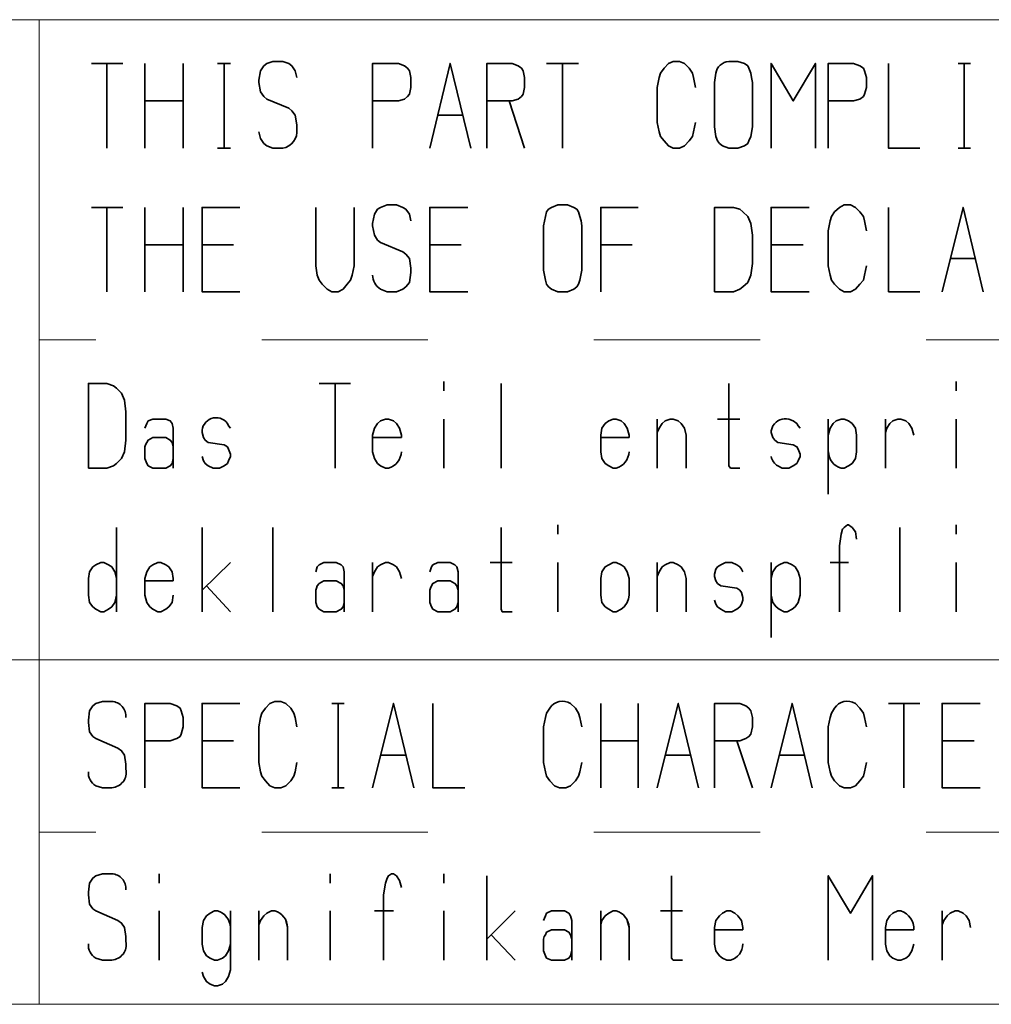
# Paper-space layout 'Layout1' of a CAD drawing. Header units: millimetres. Extents: x -17 to 577, y -5 to 415.
# Tile 5 of 10: x 415 to 455, y 283 to 323. Entities that reach past the tile are written whole.
import ezdxf

# ---------------------------------------------------------------- set-up
doc = ezdxf.new("R2010")
doc.units = ezdxf.units.MM
doc.header["$MEASUREMENT"] = 0
doc.linetypes.add('PV Style 2', pattern=[1, 0.5, -0.5])

psp = doc.layouts.get("Layout1")

# ---------------------------------------------------------------- linework, layer by layer
at = {"color": 18, "lineweight": 13, "true_color": 0x000000}
for points in [[(379.8, 322.9), (567, 322.9)], [(416.2, 282.9), (416.2, 322.9)], [(379.8, 296.9), (567, 296.9)], [(379.8, 282.9), (567, 282.9)]]:
    psp.add_lwpolyline(points, dxfattribs=at)
at = {"color": 80, "lineweight": 35, "true_color": 0x37ff26}
for points in [[(425.45, 321.125), (425.7, 321.2), (426.1, 321.2)], [(426.1, 321.2), (426.35, 321.125), (426.475, 321.025)], [(441.6, 320.925), (441.775, 321.125), (441.975, 321.2)], [(441.975, 321.2), (442.225, 321.2), (442.425, 321.125)], [(444.225, 321.2), (444.6, 321.2), (444.875, 321.125)], [(419.6, 321.125), (418.325, 321.125)], [(418.95, 317.675), (418.95, 321.125)], [(420.5, 317.675), (420.5, 321.125)], [(422.05, 317.675), (422.05, 321.125)], [(423.975, 321.125), (423.45, 321.125)], [(423.725, 317.675), (423.725, 321.125)], [(425.125, 320.35), (425.125, 320.45), (425.2, 320.825)], [(425.2, 320.825), (425.325, 321.025), (425.45, 321.125)], [(426.475, 321.025), (426.6, 320.825), (426.675, 320.55)], [(430.8, 321.125), (429.75, 321.125), (429.75, 317.675)], [(431.175, 320.925), (431.05, 321.025), (430.8, 321.125)], [(431.3, 320.55), (431.25, 320.825), (431.175, 320.925)], [(433.75, 317.675), (432.9, 321.125), (432.075, 317.675)], [(435.425, 321.125), (434.4, 321.125), (434.4, 317.675)], [(435.8, 320.925), (435.675, 321.025), (435.425, 321.125)], [(435.925, 320.55), (435.875, 320.825), (435.8, 320.925)], [(438.125, 321.125), (436.825, 321.125)], [(437.475, 317.675), (437.475, 321.125)], [(441.4, 320.55), (441.45, 320.725), (441.6, 320.925)], [(442.425, 321.125), (442.625, 320.925), (442.75, 320.725)], [(444.875, 321.125), (445, 321.025), (445.05, 320.925)], [(445.05, 320.925), (445.125, 320.725), (445.15, 320.55)], [(447.75, 317.675), (447.75, 321.125), (446.85, 319.6), (445.95, 321.125), (445.95, 317.675)], [(449.3, 321.125), (448.275, 321.125), (448.275, 317.675)], [(449.7, 320.925), (449.55, 321.025), (449.3, 321.125)], [(449.825, 320.55), (449.75, 320.825), (449.7, 320.925)], [(452, 317.675), (450.725, 317.675), (450.725, 321.125)], [(454.05, 321.125), (453.55, 321.125)], [(453.8, 317.675), (453.8, 321.125)], [(431.25, 319.875), (431.3, 320.15), (431.3, 320.55)], [(435.875, 319.875), (435.925, 320.15), (435.925, 320.55)], [(441.325, 318.725), (441.325, 320.15), (441.4, 320.55)], [(442.75, 320.725), (442.8, 320.55), (442.875, 320.15)], [(443.65, 318.55), (443.65, 320.35), (443.7, 320.725)], [(445.15, 320.55), (445.2, 320.35), (445.2, 318.55)], [(449.75, 319.875), (449.825, 320.15), (449.825, 320.55)], [(425.325, 319.775), (425.2, 319.975), (425.125, 320.35)], [(426.35, 319.3), (425.45, 319.675), (425.325, 319.775)], [(429.75, 319.6), (430.8, 319.6), (431.05, 319.675)], [(431.05, 319.675), (431.175, 319.775), (431.25, 319.875)], [(434.4, 319.6), (435.425, 319.6), (435.675, 319.675)], [(435.675, 319.675), (435.8, 319.775), (435.875, 319.875)], [(448.275, 319.6), (449.3, 319.6), (449.55, 319.675)], [(449.55, 319.675), (449.7, 319.775), (449.75, 319.875)], [(422.05, 319.6), (420.5, 319.6)], [(426.6, 319.025), (426.475, 319.2), (426.35, 319.3)], [(435.925, 317.675), (435.3, 319.6)], [(426.675, 318.45), (426.675, 318.625), (426.6, 319.025)], [(433.425, 319.025), (432.4, 319.025)], [(441.45, 318.15), (441.4, 318.35), (441.325, 318.725)], [(442.875, 318.725), (442.8, 318.35), (442.75, 318.15)], [(443.775, 317.975), (443.7, 318.15), (443.65, 318.55)], [(445.2, 318.55), (445.125, 318.15), (445.05, 317.975)], [(425.125, 318.35), (425.2, 318.075), (425.325, 317.875)], [(425.2, 318.075), (425.325, 317.875), (425.45, 317.775)], [(441.6, 317.975), (441.45, 318.15)], [(442.75, 318.15), (442.625, 317.975), (442.425, 317.775)], [(423.975, 317.675), (423.45, 317.675)], [(425.45, 317.775), (425.7, 317.675), (426.1, 317.675)], [(441.975, 317.675), (441.775, 317.775), (441.6, 317.975)], [(442.425, 317.775), (442.225, 317.675), (441.975, 317.675)], [(443.975, 317.775), (443.85, 317.875), (443.775, 317.975)], [(444.225, 317.675), (443.975, 317.775)], [(444.875, 317.775), (444.6, 317.675), (444.225, 317.675)], [(445.05, 317.975), (445, 317.875), (444.875, 317.775)], [(454.05, 317.675), (453.55, 317.675)], [(419.6, 315.275), (418.325, 315.275)], [(418.95, 311.85), (418.95, 315.275)], [(420.5, 311.85), (420.5, 315.275)], [(422.05, 311.85), (422.05, 315.275)], [(424.35, 311.85), (422.825, 311.85), (422.825, 315.275), (424.35, 315.275)], [(427.45, 312.9), (427.45, 315.275)], [(429, 315.275), (429, 312.9)], [(429.825, 315), (429.95, 315.2), (430.075, 315.275)], [(430.075, 315.275), (430.35, 315.375), (430.725, 315.375)], [(430.725, 315.375), (430.975, 315.275), (431.1, 315.2)], [(431.1, 315.2), (431.25, 315), (431.3, 314.725)], [(433.625, 311.85), (432.075, 311.85), (432.075, 315.275), (433.625, 315.275)], [(436.775, 314.9), (436.825, 315.1), (436.9, 315.2)], [(436.9, 315.2), (437.025, 315.275), (437.275, 315.375)], [(437.275, 315.375), (437.675, 315.375), (437.925, 315.275)], [(437.925, 315.275), (438.05, 315.2), (438.125, 315.1)], [(439.025, 311.85), (439.025, 315.275), (440.55, 315.275)], [(444.025, 315.275), (443.65, 315.275), (443.65, 311.85)], [(444.425, 315.275), (444.025, 315.275)], [(444.8, 315.1), (444.675, 315.2), (444.425, 315.275)], [(447.5, 311.85), (445.95, 311.85), (445.95, 315.275), (447.5, 315.275)], [(448.525, 315.1), (448.725, 315.275), (448.925, 315.375)], [(448.925, 315.375), (449.175, 315.375), (449.375, 315.275)], [(449.375, 315.275), (449.55, 315.1), (449.7, 314.9)], [(452, 311.85), (450.725, 311.85), (450.725, 315.275)], [(454.575, 311.85), (453.75, 315.275), (452.9, 311.85)], [(429.75, 314.525), (429.75, 314.625), (429.825, 315)], [(436.7, 312.725), (436.7, 314.525), (436.775, 314.9)], [(438.125, 315.1), (438.175, 314.9), (438.225, 314.725)], [(445.125, 314.625), (445, 314.9), (444.8, 315.1)], [(448.35, 314.725), (448.4, 314.9), (448.525, 315.1)], [(449.7, 314.9), (449.75, 314.725), (449.825, 314.325)], [(429.95, 313.95), (429.825, 314.15), (429.75, 314.525)], [(438.225, 314.725), (438.25, 314.525), (438.25, 312.725)], [(445.2, 313), (445.2, 314.15), (445.125, 314.625)], [(448.275, 312.9), (448.275, 314.325), (448.35, 314.725)], [(422.05, 313.75), (420.5, 313.75)], [(424.1, 313.75), (422.825, 313.75)], [(430.975, 313.475), (430.075, 313.85), (429.95, 313.95)], [(433.35, 313.75), (432.075, 313.75)], [(440.3, 313.75), (439.025, 313.75)], [(447.25, 313.75), (445.95, 313.75)], [(431.25, 313.2), (431.1, 313.375), (430.975, 313.475)], [(431.3, 312.625), (431.3, 312.8), (431.25, 313.2)], [(427.575, 312.325), (427.5, 312.525), (427.45, 312.9)], [(429, 312.9), (428.925, 312.525), (428.85, 312.325)], [(445, 312.225), (445.125, 312.525), (445.2, 313)], [(448.4, 312.325), (448.35, 312.525), (448.275, 312.9)], [(449.825, 312.9), (449.75, 312.525), (449.7, 312.325)], [(454.25, 313.2), (453.225, 313.2)], [(431.1, 312.05), (431.25, 312.225), (431.3, 312.625)], [(436.825, 312.15), (436.775, 312.325), (436.7, 312.725)], [(438.25, 312.725), (438.175, 312.325), (438.125, 312.15)], [(449.75, 312.525), (449.7, 312.325), (449.55, 312.15)], [(427.9, 311.95), (427.7, 312.15), (427.575, 312.325)], [(428.85, 312.325), (428.725, 312.15), (428.55, 311.95)], [(430.725, 311.85), (430.975, 311.95), (431.1, 312.05)], [(437.025, 311.95), (436.9, 312.05), (436.825, 312.15)], [(438.125, 312.15), (438.05, 312.05), (437.925, 311.95)], [(444.675, 311.95), (444.8, 312.05), (445, 312.225)], [(448.725, 311.95), (448.525, 312.15), (448.4, 312.325)], [(449.55, 312.15), (449.375, 311.95)], [(428.1, 311.85), (427.9, 311.95)], [(428.55, 311.95), (428.35, 311.85), (428.1, 311.85)], [(430.075, 311.95), (430.35, 311.85), (430.725, 311.85)], [(437.275, 311.85), (437.025, 311.95)], [(437.925, 311.95), (437.675, 311.85), (437.275, 311.85)], [(443.65, 311.85), (444.425, 311.85), (444.675, 311.95)], [(448.925, 311.85), (448.725, 311.95)], [(449.375, 311.95), (449.175, 311.85), (448.925, 311.85)], [(418.575, 308.125), (418.2, 308.125), (418.2, 304.675)], [(418.95, 308.125), (418.575, 308.125)], [(419.35, 307.925), (419.225, 308.025), (418.95, 308.125)], [(428.85, 308.125), (427.575, 308.125)], [(428.225, 304.675), (428.225, 308.125)], [(432.65, 307.825), (432.65, 308.2)], [(434.975, 304.675), (434.975, 308.125)], [(444.675, 304.675), (444.3, 304.675), (444.225, 304.775), (444.225, 308.125)], [(453.475, 307.825), (453.475, 308.2)], [(419.675, 307.45), (419.55, 307.725), (419.35, 307.925)], [(419.725, 305.825), (419.725, 306.975), (419.675, 307.45)], [(420.625, 306.6), (420.575, 306.5), (420.5, 306.3)], [(421.35, 306.675), (420.825, 306.675), (420.625, 306.6)], [(421.6, 306.5), (421.525, 306.6), (421.35, 306.675)], [(421.65, 304.675), (421.65, 306.3), (421.6, 306.5)], [(423.85, 306.5), (423.9, 306.4), (423.975, 306.3)], [(429.95, 306.5), (429.825, 306.3), (429.75, 306.025)], [(430.275, 306.675), (430.075, 306.6), (429.95, 306.5)], [(430.4, 306.675), (430.275, 306.675)], [(430.725, 306.5), (430.6, 306.6), (430.4, 306.675)], [(430.925, 306.025), (430.85, 306.3), (430.725, 306.5)], [(432.65, 304.675), (432.65, 306.675)], [(439.2, 306.5), (439.075, 306.3), (439.025, 306.025)], [(439.525, 306.675), (439.35, 306.6), (439.2, 306.5)], [(439.65, 306.675), (439.525, 306.675)], [(439.975, 306.5), (439.85, 306.6), (439.65, 306.675)], [(440.175, 306.025), (440.1, 306.3), (439.975, 306.5)], [(441.325, 304.675), (441.325, 306.675)], [(441.525, 306.5), (441.4, 306.3), (441.325, 306.125)], [(441.85, 306.675), (441.65, 306.6), (441.525, 306.5)], [(441.975, 306.675), (441.85, 306.675)], [(442.3, 306.5), (442.175, 306.6), (441.975, 306.675)], [(442.5, 306.025), (442.425, 306.3), (442.3, 306.5)], [(444.675, 306.675), (443.775, 306.675)], [(446.675, 306.675), (446.85, 306.6), (447, 306.5)], [(447, 306.5), (447.05, 306.4), (447.125, 306.3)], [(448.275, 303.625), (448.275, 306.675)], [(448.475, 306.5), (448.35, 306.3), (448.275, 306.025)], [(448.8, 306.675), (448.6, 306.6), (448.475, 306.5)], [(448.925, 306.675), (448.8, 306.675)], [(449.25, 306.5), (449.1, 306.6), (448.925, 306.675)], [(449.425, 306.025), (449.375, 306.3), (449.25, 306.5)], [(450.6, 304.675), (450.6, 306.675)], [(450.775, 306.5), (450.65, 306.3), (450.6, 306.125)], [(451.1, 306.675), (450.9, 306.6), (450.775, 306.5)], [(451.225, 306.675), (451.1, 306.675)], [(451.55, 306.5), (451.425, 306.6), (451.225, 306.675)], [(451.75, 306.025), (451.675, 306.3), (451.55, 306.5)], [(453.475, 304.675), (453.475, 306.675)], [(422.95, 305.825), (422.875, 305.925), (422.825, 306.125)], [(429.75, 306.025), (429.75, 305.35), (429.825, 305.075)], [(430.925, 305.925), (430.925, 306.025), (430.85, 306.3)], [(439.025, 306.025), (439.025, 305.35), (439.075, 305.075)], [(440.175, 305.925), (440.175, 306.025), (440.1, 306.3)], [(442.5, 304.675), (442.5, 306.025), (442.425, 306.3)], [(445.95, 306.125), (445.95, 306.2), (446.025, 306.4)], [(446.1, 305.825), (446.025, 305.925), (445.95, 306.125)], [(449.375, 305.075), (449.425, 305.35), (449.425, 306.025)], [(419.55, 305.075), (419.675, 305.35), (419.725, 305.825)], [(420.525, 305.625), (420.5, 305.55), (420.5, 305.075)], [(420.575, 305.725), (420.525, 305.625)], [(420.825, 305.925), (420.625, 305.825), (420.575, 305.725)], [(421.35, 305.925), (420.825, 305.925)], [(421.6, 305.725), (421.525, 305.825), (421.35, 305.925)], [(421.65, 305.55), (421.65, 305.55), (421.6, 305.725)], [(423.725, 305.625), (423.075, 305.725), (422.95, 305.825)], [(423.9, 305.45), (423.85, 305.55), (423.725, 305.625)], [(430.925, 305.925), (429.75, 305.925)], [(440.175, 305.925), (439.025, 305.925)], [(446.85, 305.625), (446.225, 305.725), (446.1, 305.825)], [(447.05, 305.45), (447, 305.55), (446.85, 305.625)], [(421.6, 304.875), (421.65, 305.075), (421.65, 305.55)], [(423.975, 305.15), (423.975, 305.25), (423.9, 305.45)], [(447.125, 305.15), (447.125, 305.25), (447.05, 305.45)], [(419.225, 304.775), (419.35, 304.875), (419.55, 305.075)], [(420.5, 305.075), (420.575, 304.875), (420.625, 304.775)], [(421.35, 304.675), (421.525, 304.775), (421.6, 304.875)], [(422.825, 305.15), (422.875, 304.975), (422.95, 304.875)], [(422.875, 304.975), (422.95, 304.875), (423.075, 304.775)], [(423.525, 304.675), (423.725, 304.775), (423.85, 304.875)], [(423.85, 304.875), (423.9, 304.975), (423.975, 305.15)], [(429.825, 305.075), (429.95, 304.875), (430.075, 304.775)], [(439.075, 305.075), (439.2, 304.875), (439.35, 304.775)], [(446.675, 304.675), (446.85, 304.775), (447, 304.875)], [(447, 304.875), (447.05, 304.975), (447.125, 305.15)], [(449.1, 304.775), (449.25, 304.875), (449.375, 305.075)], [(418.2, 304.675), (418.95, 304.675), (419.225, 304.775)], [(420.625, 304.775), (420.825, 304.675), (421.35, 304.675)], [(423.075, 304.775), (423.275, 304.675), (423.525, 304.675)], [(430.075, 304.775), (430.275, 304.675), (430.4, 304.675)], [(439.35, 304.775), (439.525, 304.675), (439.65, 304.675)], [(446.225, 304.775), (446.4, 304.675), (446.675, 304.675)], [(448.8, 304.675), (448.925, 304.675), (449.1, 304.775)], [(419.35, 298.85), (419.35, 302.275)], [(422.825, 298.85), (422.825, 302.275)], [(425.7, 298.85), (425.7, 302.275)], [(435.425, 298.85), (435.025, 298.85), (434.975, 298.95), (434.975, 302.275)], [(437.275, 302), (437.275, 302.375)], [(448.725, 301.525), (448.8, 302), (448.85, 302.2)], [(448.85, 302.2), (448.925, 302.275), (449.05, 302.375)], [(449.05, 302.375), (449.1, 302.375), (449.25, 302.275)], [(449.25, 302.275), (449.375, 302.1), (449.425, 301.8)], [(451.175, 298.85), (451.175, 302.275)], [(453.475, 302), (453.475, 302.375)], [(448.725, 298.85), (448.725, 301.525)], [(418.7, 300.85), (418.5, 300.75), (418.375, 300.675)], [(418.825, 300.85), (418.7, 300.85)], [(419.15, 300.675), (419.025, 300.75), (418.825, 300.85)], [(421.025, 300.85), (420.825, 300.75), (420.7, 300.675)], [(421.15, 300.85), (421.025, 300.85)], [(421.475, 300.675), (421.35, 300.75), (421.15, 300.85)], [(423.975, 300.85), (422.825, 299.725)], [(428.275, 300.85), (427.775, 300.85), (427.575, 300.75)], [(428.55, 300.675), (428.475, 300.75), (428.275, 300.85)], [(429.75, 298.85), (429.75, 300.85)], [(430.275, 300.85), (430.075, 300.75), (429.95, 300.675)], [(430.4, 300.85), (430.275, 300.85)], [(430.725, 300.675), (430.6, 300.75), (430.4, 300.85)], [(432.9, 300.85), (432.4, 300.85), (432.2, 300.75)], [(433.175, 300.675), (433.1, 300.75), (432.9, 300.85)], [(435.425, 300.85), (434.525, 300.85)], [(437.275, 298.85), (437.275, 300.85)], [(439.525, 300.85), (439.35, 300.75), (439.2, 300.675)], [(439.65, 300.85), (439.525, 300.85)], [(439.975, 300.675), (439.85, 300.75), (439.65, 300.85)], [(441.325, 298.85), (441.325, 300.85)], [(441.85, 300.85), (441.65, 300.75), (441.525, 300.675)], [(441.975, 300.85), (441.85, 300.85)], [(442.3, 300.675), (442.175, 300.75), (441.975, 300.85)], [(443.9, 300.75), (444.1, 300.85), (444.35, 300.85)], [(444.35, 300.85), (444.55, 300.75), (444.675, 300.675)], [(445.95, 297.8), (445.95, 300.85)], [(446.475, 300.85), (446.275, 300.75), (446.15, 300.675)], [(446.6, 300.85), (446.475, 300.85)], [(446.925, 300.675), (446.8, 300.75), (446.6, 300.85)], [(449.1, 300.85), (448.35, 300.85)], [(453.475, 298.85), (453.475, 300.85)], [(418.375, 300.675), (418.25, 300.475), (418.2, 300.2)], [(419.35, 300.2), (419.275, 300.475), (419.15, 300.675)], [(420.7, 300.675), (420.575, 300.475), (420.5, 300.2)], [(421.65, 300.2), (421.6, 300.475), (421.475, 300.675)], [(421.65, 300.1), (421.65, 300.2), (421.6, 300.475)], [(427.575, 300.75), (427.5, 300.675), (427.45, 300.475)], [(428.6, 298.85), (428.6, 300.475), (428.55, 300.675)], [(429.95, 300.675), (429.825, 300.475), (429.75, 300.275)], [(430.925, 300.2), (430.85, 300.475), (430.725, 300.675)], [(432.2, 300.75), (432.15, 300.675), (432.075, 300.475)], [(433.225, 298.85), (433.225, 300.475), (433.175, 300.675)], [(439.2, 300.675), (439.075, 300.475), (439.025, 300.2)], [(440.175, 300.2), (440.1, 300.475), (439.975, 300.675)], [(441.525, 300.675), (441.4, 300.475), (441.325, 300.275)], [(442.5, 300.2), (442.425, 300.475), (442.3, 300.675)], [(442.5, 298.85), (442.5, 300.2), (442.425, 300.475)], [(443.65, 300.275), (443.65, 300.375), (443.7, 300.575)], [(443.7, 300.575), (443.775, 300.675), (443.9, 300.75)], [(444.675, 300.675), (444.75, 300.575), (444.8, 300.475)], [(446.15, 300.675), (446.025, 300.475), (445.95, 300.2)], [(447.125, 300.2), (447.05, 300.475), (446.925, 300.675)], [(418.2, 300.2), (418.2, 299.525), (418.25, 299.225)], [(420.5, 300.2), (420.5, 299.525), (420.575, 299.225)], [(421.65, 300.1), (420.5, 300.1)], [(428.275, 300.1), (427.775, 300.1), (427.575, 300)], [(428.55, 299.9), (428.475, 300), (428.275, 300.1)], [(432.4, 300.1), (432.2, 300), (432.15, 299.9)], [(432.9, 300.1), (432.4, 300.1)], [(433.175, 299.9), (433.1, 300), (432.9, 300.1)], [(439.025, 300.2), (439.025, 299.525), (439.075, 299.225)], [(440.15, 299.375), (440.175, 299.525), (440.175, 300.2)], [(443.775, 300), (443.7, 300.1), (443.65, 300.275)], [(447.05, 299.225), (447.125, 299.525), (447.125, 300.2)], [(423.975, 298.85), (423, 299.9)], [(427.475, 299.8), (427.45, 299.725), (427.45, 299.225)], [(427.575, 300), (427.5, 299.9), (427.475, 299.8)], [(428.6, 299.725), (428.6, 299.725), (428.55, 299.9)], [(428.55, 299.05), (428.6, 299.225), (428.6, 299.725)], [(432.1, 299.8), (432.075, 299.725), (432.075, 299.225)], [(432.15, 299.9), (432.1, 299.8)], [(433.225, 299.725), (433.225, 299.725), (433.175, 299.9)], [(433.175, 299.05), (433.225, 299.225), (433.225, 299.725)], [(444.55, 299.8), (443.9, 299.9), (443.775, 300)], [(444.75, 299.625), (444.675, 299.725), (444.55, 299.8)], [(444.8, 299.325), (444.8, 299.425), (444.75, 299.625)], [(418.25, 299.225), (418.375, 299.05), (418.5, 298.95)], [(419.15, 299.05), (419.275, 299.225), (419.35, 299.525)], [(420.575, 299.225), (420.7, 299.05), (420.825, 298.95)], [(421.475, 299.05), (421.6, 299.225), (421.65, 299.525)], [(427.45, 299.225), (427.5, 299.05), (427.575, 298.95)], [(432.075, 299.225), (432.15, 299.05), (432.2, 298.95)], [(439.075, 299.225), (439.2, 299.05), (439.35, 298.95)], [(439.975, 299.05), (440.1, 299.225), (440.15, 299.375)], [(443.65, 299.325), (443.7, 299.15), (443.775, 299.05)], [(444.675, 299.05), (444.75, 299.15), (444.8, 299.325)], [(445.95, 299.525), (446.025, 299.225), (446.15, 299.05)], [(446.8, 298.95), (446.925, 299.05), (447.05, 299.225)], [(418.5, 298.95), (418.7, 298.85), (418.825, 298.85)], [(418.825, 298.85), (419.025, 298.95), (419.15, 299.05)], [(420.825, 298.95), (421.025, 298.85), (421.15, 298.85)], [(421.15, 298.85), (421.35, 298.95), (421.475, 299.05)], [(427.575, 298.95), (427.775, 298.85), (428.275, 298.85)], [(428.275, 298.85), (428.475, 298.95), (428.55, 299.05)], [(432.2, 298.95), (432.4, 298.85), (432.9, 298.85)], [(432.9, 298.85), (433.1, 298.95), (433.175, 299.05)], [(439.35, 298.95), (439.525, 298.85), (439.65, 298.85)], [(439.65, 298.85), (439.85, 298.95), (439.975, 299.05)], [(443.7, 299.15), (443.775, 299.05), (443.9, 298.95)], [(443.9, 298.95), (444.1, 298.85), (444.35, 298.85)], [(444.35, 298.85), (444.55, 298.95), (444.675, 299.05)], [(446.15, 299.05), (446.275, 298.95), (446.475, 298.85)], [(446.475, 298.85), (446.6, 298.85), (446.8, 298.95)], [(418.5, 295.125), (418.775, 295.2), (419.15, 295.2)], [(425.4, 294.925), (425.575, 295.125), (425.775, 295.2)], [(425.775, 295.2), (426.025, 295.2), (426.225, 295.125)], [(418.2, 294.35), (418.2, 294.45), (418.25, 294.825)], [(418.25, 294.825), (418.375, 295.025), (418.5, 295.125)], [(421.525, 295.125), (420.5, 295.125), (420.5, 291.7)], [(421.925, 294.925), (421.8, 295.025), (421.525, 295.125)], [(422.05, 294.55), (421.975, 294.825), (421.925, 294.925)], [(424.35, 291.7), (422.825, 291.7), (422.825, 295.125), (424.35, 295.125)], [(425.2, 294.55), (425.25, 294.725), (425.4, 294.925)], [(426.225, 295.125), (426.425, 294.925), (426.55, 294.725)], [(428.6, 295.125), (428.1, 295.125)], [(428.35, 291.7), (428.35, 295.125)], [(431.425, 291.7), (430.6, 295.125), (429.75, 291.7)], [(433.5, 291.7), (432.2, 291.7), (432.2, 295.125)], [(436.775, 294.55), (436.825, 294.725), (436.95, 294.925)], [(437.8, 295.125), (438, 294.925), (438.125, 294.725)], [(439.025, 291.7), (439.025, 295.125)], [(440.55, 291.7), (440.55, 295.125)], [(443, 291.7), (442.175, 295.125), (441.325, 291.7)], [(444.675, 295.125), (443.65, 295.125), (443.65, 291.7)], [(445.05, 294.925), (444.925, 295.025), (444.675, 295.125)], [(445.2, 294.55), (445.125, 294.825), (445.05, 294.925)], [(447.625, 291.7), (446.8, 295.125), (445.95, 291.7)], [(448.35, 294.55), (448.4, 294.725), (448.525, 294.925)], [(449.375, 295.125), (449.55, 294.925), (449.7, 294.725)], [(452, 295.125), (450.725, 295.125)], [(451.35, 291.7), (451.35, 295.125)], [(454.45, 291.7), (452.9, 291.7), (452.9, 295.125), (454.45, 295.125)], [(421.975, 293.875), (422.05, 294.175), (422.05, 294.55)], [(425.125, 292.725), (425.125, 294.175), (425.2, 294.55)], [(426.55, 294.725), (426.6, 294.55), (426.675, 294.175)], [(436.7, 292.725), (436.7, 294.175), (436.775, 294.55)], [(438.125, 294.725), (438.175, 294.55), (438.25, 294.175)], [(445.125, 293.875), (445.2, 294.175), (445.2, 294.55)], [(448.275, 292.725), (448.275, 294.175), (448.35, 294.55)], [(449.7, 294.725), (449.75, 294.55), (449.825, 294.175)], [(418.375, 293.775), (418.25, 293.975), (418.2, 294.35)], [(419.4, 293.3), (418.5, 293.7), (418.375, 293.775)], [(420.5, 293.6), (421.525, 293.6), (421.8, 293.7)], [(421.8, 293.7), (421.925, 293.775), (421.975, 293.875)], [(443.65, 293.6), (444.675, 293.6), (444.925, 293.7)], [(444.925, 293.7), (445.05, 293.775), (445.125, 293.875)], [(419.675, 293.025), (419.55, 293.2), (419.4, 293.3)], [(424.1, 293.6), (422.825, 293.6)], [(440.55, 293.6), (439.025, 293.6)], [(445.2, 291.7), (444.55, 293.6)], [(454.2, 293.6), (452.9, 293.6)], [(419.725, 292.45), (419.725, 292.65), (419.675, 293.025)], [(431.1, 293.025), (430.075, 293.025)], [(442.675, 293.025), (441.65, 293.025)], [(447.3, 293.025), (446.275, 293.025)], [(425.25, 292.175), (425.2, 292.35), (425.125, 292.725)], [(426.675, 292.725), (426.6, 292.35), (426.55, 292.175)], [(436.825, 292.175), (436.775, 292.35), (436.7, 292.725)], [(438.25, 292.725), (438.175, 292.35), (438.125, 292.175)], [(448.4, 292.175), (448.35, 292.35), (448.275, 292.725)], [(449.825, 292.725), (449.75, 292.35), (449.7, 292.175)], [(425.575, 291.775), (425.4, 291.975), (425.25, 292.175)], [(426.55, 292.175), (426.425, 291.975), (426.225, 291.775)], [(437.15, 291.775), (436.95, 291.975), (436.825, 292.175)], [(438.125, 292.175), (438, 291.975), (437.8, 291.775)], [(448.725, 291.775), (448.525, 291.975), (448.4, 292.175)], [(449.7, 292.175), (449.55, 291.975), (449.375, 291.775)], [(418.5, 291.775), (418.775, 291.7), (419.15, 291.7)], [(425.775, 291.7), (425.575, 291.775)], [(426.225, 291.775), (426.025, 291.7), (425.775, 291.7)], [(428.6, 291.7), (428.1, 291.7)], [(437.35, 291.7), (437.15, 291.775)], [(437.8, 291.775), (437.6, 291.7), (437.35, 291.7)], [(448.925, 291.7), (448.725, 291.775)], [(449.375, 291.775), (449.175, 291.7), (448.925, 291.7)], [(418.25, 287.825), (418.375, 288.025), (418.5, 288.125)], [(418.5, 288.125), (418.775, 288.2), (419.15, 288.2)], [(421.075, 287.825), (421.075, 288.2)], [(428.025, 287.825), (428.025, 288.2)], [(430.2, 287.35), (430.275, 287.825), (430.35, 288.025)], [(430.35, 288.025), (430.4, 288.125), (430.525, 288.2), (430.6, 288.2), (430.725, 288.125)], [(430.725, 288.125), (430.85, 287.925), (430.925, 287.65)], [(432.65, 287.825), (432.65, 288.2)], [(434.4, 284.7), (434.4, 288.125)], [(442.35, 284.7), (441.975, 284.7), (441.9, 284.775), (441.9, 288.125)], [(450.075, 284.7), (450.075, 288.125), (449.175, 286.6), (448.275, 288.125), (448.275, 284.7)], [(418.2, 287.35), (418.2, 287.45), (418.25, 287.825)], [(418.375, 286.775), (418.25, 286.975), (418.2, 287.35)], [(430.2, 284.7), (430.2, 287.35)], [(419.4, 286.3), (418.5, 286.7), (418.375, 286.775)], [(421.075, 284.7), (421.075, 286.7)], [(423, 286.5), (422.875, 286.3), (422.825, 286.025)], [(423.325, 286.7), (423.15, 286.6), (423, 286.5)], [(423.45, 286.7), (423.325, 286.7)], [(423.975, 284.3), (423.975, 286.7)], [(425.125, 284.7), (425.125, 286.7)], [(425.325, 286.5), (425.2, 286.3), (425.125, 286.125)], [(425.65, 286.7), (425.45, 286.6), (425.325, 286.5)], [(425.775, 286.7), (425.65, 286.7)], [(428.025, 284.7), (428.025, 286.7)], [(430.6, 286.7), (429.825, 286.7)], [(432.65, 284.7), (432.65, 286.7)], [(435.55, 286.7), (434.4, 285.55)], [(436.825, 286.6), (436.775, 286.5), (436.7, 286.3)], [(437.55, 286.7), (437.025, 286.7), (436.825, 286.6)], [(437.8, 286.5), (437.725, 286.6), (437.55, 286.7)], [(437.85, 284.7), (437.85, 286.3), (437.8, 286.5)], [(439.025, 284.7), (439.025, 286.7)], [(439.2, 286.5), (439.075, 286.3), (439.025, 286.125)], [(439.525, 286.7), (439.35, 286.6), (439.2, 286.5)], [(439.65, 286.7), (439.525, 286.7)], [(442.35, 286.7), (441.45, 286.7)], [(443.85, 286.5), (443.7, 286.3), (443.65, 286.025)], [(444.15, 286.7), (443.975, 286.6), (443.85, 286.5)], [(444.3, 286.7), (444.15, 286.7)], [(444.6, 286.5), (444.475, 286.6), (444.3, 286.7)], [(444.8, 286.025), (444.75, 286.3), (444.6, 286.5)], [(450.775, 286.5), (450.65, 286.3), (450.6, 286.025)], [(451.1, 286.7), (450.9, 286.6), (450.775, 286.5)], [(451.225, 286.7), (451.1, 286.7)], [(452.9, 284.7), (452.9, 286.7)], [(453.1, 286.5), (452.975, 286.3), (452.9, 286.125)], [(453.425, 286.7), (453.225, 286.6), (453.1, 286.5)], [(453.55, 286.7), (453.425, 286.7)], [(453.875, 286.5), (453.75, 286.6), (453.55, 286.7)], [(454.05, 286.025), (454, 286.3), (453.875, 286.5)], [(419.675, 286.025), (419.55, 286.2), (419.4, 286.3)], [(419.725, 285.45), (419.725, 285.65), (419.675, 286.025)], [(422.825, 286.025), (422.825, 285.35), (422.875, 285.075)], [(426.3, 284.7), (426.3, 286.025), (426.225, 286.3)], [(440.175, 284.7), (440.175, 286.025), (440.1, 286.3)], [(443.65, 286.025), (443.65, 285.35), (443.7, 285.075)], [(444.8, 285.925), (444.8, 286.025), (444.75, 286.3)], [(450.6, 286.025), (450.6, 285.35), (450.65, 285.075)], [(435.55, 284.7), (434.575, 285.725)], [(436.725, 285.65), (436.7, 285.55), (436.7, 285.075)], [(436.825, 285.825), (436.775, 285.725), (436.725, 285.65)], [(437.55, 285.925), (437.025, 285.925), (436.825, 285.825)], [(437.8, 285.725), (437.725, 285.825), (437.55, 285.925)], [(437.85, 285.55), (437.85, 285.55), (437.8, 285.725)], [(444.8, 285.925), (443.65, 285.925)], [(451.75, 285.925), (450.6, 285.925)], [(423.775, 284.875), (423.9, 285.075), (423.975, 285.35)], [(437.8, 284.875), (437.85, 285.075), (437.85, 285.55)], [(451.55, 284.875), (451.675, 285.075), (451.75, 285.35)], [(422.875, 285.075), (423, 284.875), (423.15, 284.775)], [(423.45, 284.7), (423.65, 284.775), (423.775, 284.875)], [(436.7, 285.075), (436.775, 284.875), (436.825, 284.775)], [(437.55, 284.7), (437.725, 284.775), (437.8, 284.875)], [(443.7, 285.075), (443.85, 284.875), (443.975, 284.775)], [(450.65, 285.075), (450.775, 284.875), (450.9, 284.775)], [(451.225, 284.7), (451.425, 284.775), (451.55, 284.875)], [(418.5, 284.775), (418.775, 284.7), (419.15, 284.7)], [(423.15, 284.775), (423.325, 284.7), (423.45, 284.7)], [(436.825, 284.775), (437.025, 284.7), (437.55, 284.7)], [(443.975, 284.775), (444.15, 284.7), (444.3, 284.7)], [(450.9, 284.775), (451.1, 284.7), (451.225, 284.7)], [(422.825, 284.2), (422.875, 284.025), (423, 283.825)], [(422.875, 284.025), (423, 283.825), (423.15, 283.725)], [(423.775, 283.825), (423.9, 284.025), (423.975, 284.3)], [(423.15, 283.725), (423.325, 283.65), (423.45, 283.65)], [(423.45, 283.65), (423.65, 283.725), (423.775, 283.825)]]:
    psp.add_lwpolyline(points, dxfattribs=at)
at = {"color": 18, "linetype": 'PV Style 2', "lineweight": 13, "ltscale": 13.5, "true_color": 0x000000}
for points in [[(567, 309.9), (416.2, 309.9)], [(567, 289.9), (416.2, 289.9)]]:
    psp.add_lwpolyline(points, dxfattribs=at)
at = {"color": 80, "lineweight": 35, "true_color": 0x37ff26}
for centre, radius, start, end in [((444.262, 320.632), 0.57, 93.7224, 170.5533), ((425.968, 318.374), 0.711, 280.676, 6.1764), ((430.442, 312.537), 0.692, 180.9753, 237.9794), ((423.392, 306.164), 0.568, 36.255, 183.9361), ((446.543, 306.082), 0.607, 77.3978, 148.4693), ((430.19, 305.38), 0.735, 286.5619, 357.6852), ((439.44, 305.38), 0.735, 286.5619, 357.6852), ((449.01, 305.38), 0.735, 182.3148, 253.4381), ((446.535, 305.291), 0.602, 193.5253, 238.9814), ((419.125, 294.599), 0.602, 355.3515, 87.6427), ((437.479, 294.584), 0.629, 59.268, 147.2115), ((449.054, 294.584), 0.629, 59.2694, 147.2091), ((419.117, 292.321), 0.622, 273.0774, 11.971), ((418.826, 292.311), 0.628, 176.4367, 238.6669), ((419.125, 287.599), 0.602, 355.3515, 87.6427), ((423.24, 285.995), 0.735, 2.3191, 73.4288), ((425.565, 285.995), 0.735, 2.3192, 73.4333), ((439.44, 285.995), 0.735, 2.3192, 73.4333), ((450.974, 285.965), 0.777, 357.0538, 71.1742), ((418.826, 285.311), 0.628, 176.4367, 238.6669), ((419.117, 285.321), 0.622, 273.0774, 11.971), ((444.117, 285.358), 0.683, 285.5222, 359.3418)]:
    psp.add_arc(centre, radius, start, end, dxfattribs=at)

doc.saveas('drawing.dxf')
